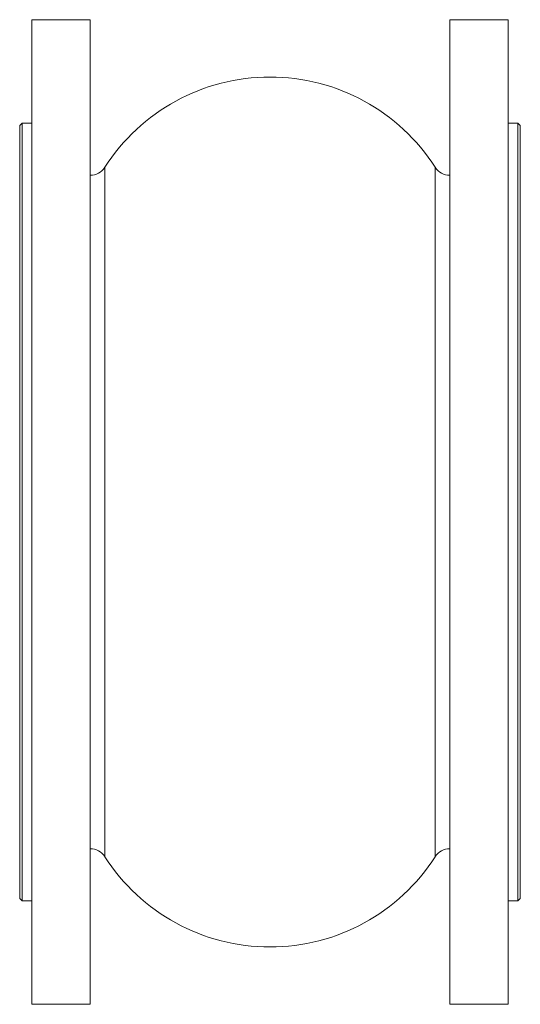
# Model space of a CAD drawing. Header units: millimetres. Extents: x 100 to 306, y -52 to 353.
import ezdxf

# ---------------------------------------------------------------- set-up
doc = ezdxf.new("R2010")
doc.units = ezdxf.units.MM

msp = doc.modelspace()

# ---------------------------------------------------------------- linework, layer by layer
at = {"color": 7, "linetype": 'Continuous', "lineweight": 15}
for p, q in [((128.59, 352.71), (104.59, 352.71)), ((104.59, 150.21), (104.59, 352.71)), ((128.59, 150.21), (128.59, 352.71)), ((300.59, 352.71), (276.59, 352.71)), ((276.59, 150.21), (276.59, 352.71)), ((300.59, 150.21), (300.59, 352.71)), ((100.59, 310.21), (99.59, 309.21)), ((99.59, -8.79), (99.59, 309.21)), ((104.59, 310.21), (100.59, 310.21)), ((100.59, 310.21), (100.59, -9.79)), ((304.59, 310.21), (300.59, 310.21)), ((305.59, 309.21), (304.59, 310.21)), ((304.59, 150.21), (304.59, 310.21)), ((305.59, 309.21), (305.59, 150.21)), ((104.59, -52.29), (104.59, 150.21)), ((128.59, -52.29), (128.59, 150.21)), ((276.59, -52.29), (276.59, 150.21)), ((300.59, -52.29), (300.59, 150.21)), ((304.59, -9.79), (304.59, 150.21)), ((305.59, 150.21), (305.59, -8.79)), ((99.59, -8.79), (100.59, -9.79)), ((100.59, -9.79), (104.59, -9.79)), ((300.59, -9.79), (304.59, -9.79)), ((304.59, -9.79), (305.59, -8.79)), ((104.59, -52.29), (128.59, -52.29)), ((276.59, -52.29), (300.59, -52.29))]:
    msp.add_line(p, q, dxfattribs=at)
at = {"color": 8, "linetype": 'Continuous', "lineweight": 15}
for p, q in [((134.59, 150.21), (134.59, 291.99)), ((270.6, 150.21), (270.6, 291.99)), ((134.59, 8.44), (134.59, 150.21)), ((270.6, 8.44), (270.6, 150.21))]:
    msp.add_line(p, q, dxfattribs=at)
at = {"color": 7, "linetype": 'Continuous', "lineweight": 15}
for centre, radius, start, end in [((202.59, 248.3), 80.83, 32.7184, 147.2816), ((128.59, 295.84), 7.13, 270, 327.2816), ((276.59, 295.84), 7.13, 212.7184, 270), ((128.59, 4.59), 7.13, 32.7184, 90), ((202.59, 52.13), 80.83, 212.7184, 327.2816), ((276.59, 4.59), 7.13, 90, 147.2816)]:
    msp.add_arc(centre, radius, start, end, dxfattribs=at)

doc.saveas('drawing.dxf')
